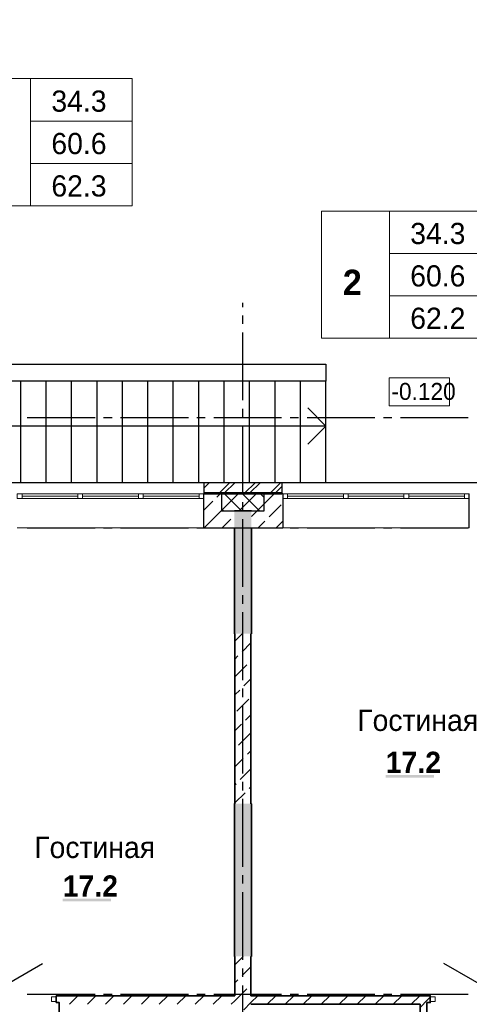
# Model space of a CAD drawing. Header units: millimetres. Extents: x 259029 to 2494469, y -731578 to -57567.
# Tile 227 of 253: x 504874 to 510176, y -604767 to -593156. Entities that reach past the tile are written whole.
import ezdxf
from ezdxf import colors
from ezdxf.entities.mleader import LeaderData, LeaderLine
from ezdxf.math import Vec2, Vec3

# ---------------------------------------------------------------- set-up
doc = ezdxf.new("R2010")
doc.units = ezdxf.units.MM
for name, color, linetype in [('PDF _Геометрия', 7, 'Continuous'), ('PDF _Сплошная заливка', 7, 'Continuous'), ('PDF _Текст', 7, 'Continuous')]:
    doc.layers.add(name, color=color, linetype=linetype)
for name, color, linetype, lineweight in [('Выноски', 20, 'Continuous', 20), ('РАЗРЕЗЫ', 10, 'Continuous', 60), ('Символы 0.20', 1, 'Continuous', 20)]:
    doc.layers.add(name, color=color, linetype=linetype, lineweight=lineweight)
doc.styles.add('PDF Century Gothic', font='GOTHIC.TTF')
doc.styles.add('PDF Century Gothic Bold', font='GOTHICB.TTF')
doc.styles.add('ГОСТ', font='GOST_Common.ttf')

# ---------------------------------------------------------------- blocks, each defined once
blk = doc.blocks.new('_None')
blk = doc.blocks.new('ааапп')
at = {"layer": 'Символы 0.20'}
ml = blk.add_multileader_mtext('Standard', dxfattribs=at)
ml.set_content('2(л.6)', color=256, style='ГОСТ')
ml.set_leader_properties(color=256, linetype='ByLayer', lineweight=-1)
ml.set_arrow_properties(name='NONE')
ml.build(insert=Vec2(0, 0))
ml.multileader.update_dxf_attribs({"text_left_attachment_type": 6, "text_right_attachment_type": 6, "dogleg_length": 0.25, "arrow_head_size": 200, "scale": 100})
ctx = ml.context
ctx.base_point, ctx.scale, ctx.char_height, ctx.arrow_head_size, ctx.landing_gap_size, ctx.plane_origin = Vec3(614087, -580264.1), 100, 250, 200, 25, Vec3(615301.2, -582398.5)
ctx.left_attachment, ctx.right_attachment = 6, 6
notes = []
notes.append((ctx, [(0, (1, 1, 0), (614062, -580264.1), (1, 0), 25, [(0, [(613990.2, -580943.4)], 0, [])])]))
ctx.mtext.insert, ctx.mtext.width, ctx.mtext.flow_direction = Vec3(614112, -579964.1), 792.21, 5
ml = blk.add_multileader_mtext('Standard', dxfattribs=at)
ml.set_content('4(л.6)', color=256, style='ГОСТ')
ml.set_leader_properties(color=256, linetype='ByLayer', lineweight=-1)
ml.set_arrow_properties(name='NONE')
ml.build(insert=Vec2(0, 0))
ml.multileader.update_dxf_attribs({"text_left_attachment_type": 6, "text_right_attachment_type": 6, "dogleg_length": 0.25, "arrow_head_size": 200, "scale": 100})
ctx = ml.context
ctx.base_point, ctx.scale, ctx.char_height, ctx.arrow_head_size, ctx.landing_gap_size, ctx.plane_origin = Vec3(611257.3, -581853.8), 100, 250, 200, 25, Vec3(612471.5, -584006.4)
ctx.left_attachment, ctx.right_attachment = 6, 6
notes.append((ctx, [(0, (1, 1, 0), (611232.3, -581853.8), (1, 0), 25, [(0, [(611050.1, -582506.1)], 0, [])])]))
ctx.mtext.insert, ctx.mtext.width, ctx.mtext.defined_height, ctx.mtext.flow_direction = Vec3(611282.3, -581553.8), 1018.139, 759.8, 5
ml = blk.add_multileader_mtext('Standard', dxfattribs=at)
ml.set_content('2(л.6)', color=256, style='ГОСТ')
ml.set_leader_properties(color=256, linetype='ByLayer', lineweight=-1)
ml.set_arrow_properties(name='NONE')
ml.build(insert=Vec2(0, 0))
ml.multileader.update_dxf_attribs({"text_left_attachment_type": 6, "text_right_attachment_type": 6, "dogleg_length": 0.25, "arrow_head_size": 200, "scale": 100})
ctx = ml.context
ctx.base_point, ctx.scale, ctx.char_height, ctx.arrow_head_size, ctx.landing_gap_size, ctx.plane_origin = Vec3(614087, -583505.6), 100, 250, 200, 25, Vec3(615301.2, -585640.1)
ctx.left_attachment, ctx.right_attachment = 6, 6
notes.append((ctx, [(0, (1, 1, 0), (614062, -583505.6), (1, 0), 25, [(0, [(613990.2, -584185)], 0, [])])]))
ctx.mtext.insert, ctx.mtext.width, ctx.mtext.flow_direction = Vec3(614112, -583205.6), 792.21, 5
ml = blk.add_multileader_mtext('Standard', dxfattribs=at)
ml.set_content('6(л.6)', color=256, style='ГОСТ')
ml.set_leader_properties(color=256, linetype='ByLayer', lineweight=-1)
ml.set_arrow_properties(name='NONE')
ml.build(insert=Vec2(0, 0))
ml.multileader.update_dxf_attribs({"text_left_attachment_type": 6, "text_right_attachment_type": 6, "dogleg_length": 0.25, "arrow_head_size": 200, "scale": 100})
ctx = ml.context
ctx.base_point, ctx.scale, ctx.char_height, ctx.arrow_head_size, ctx.landing_gap_size, ctx.plane_origin = Vec3(614153.7, -586766.3), 100, 250, 200, 25, Vec3(615367.8, -588900.8)
ctx.left_attachment, ctx.right_attachment = 6, 6
notes.append((ctx, [(0, (1, 1, 0), (614128.7, -586766.3), (1, 0), 25, [(0, [(614056.9, -587445.7)], 0, [])])]))
ctx.mtext.insert, ctx.mtext.width, ctx.mtext.flow_direction = Vec3(614178.7, -586466.3), 792.21, 5
for ctx, leaders in notes:
    for number, flags, end, landing, length, lines in leaders:
        leader = LeaderData()
        leader.index, (leader.has_last_leader_line, leader.has_dogleg_vector, leader.attachment_direction) = number, flags
        leader.last_leader_point, leader.dogleg_vector, leader.dogleg_length = Vec3(end), Vec3(landing), length
        for number, points, colour, breaks in lines:
            line = LeaderLine()
            line.index, line.vertices, line.color, line.breaks = number, Vec3.list(points), colors.encode_raw_color(colour), breaks
            leader.lines.append(line)
        ctx.leaders.append(leader)

msp = doc.modelspace()

# ---------------------------------------------------------------- linework, layer by layer
at = {"layer": 'PDF _Геометрия', "lineweight": 13}
for points in [[(505002.2, -593851.2), (504202.2, -593851.2), (504202.2, -595351.2), (505002.2, -595351.2)], [(505002.2, -593851.2), (506202.2, -593851.2), (506202.2, -594351.2), (505002.2, -594351.2)], [(505002.2, -594351.2), (506202.2, -594351.2), (506202.2, -594851.2), (505002.2, -594851.2)], [(505002.2, -594851.2), (506202.2, -594851.2), (506202.2, -595351.2), (505002.2, -595351.2)], [(509233.6, -595412.2), (508433.6, -595412.2), (508433.6, -596912.2), (509233.6, -596912.2)], [(509233.6, -595412.2), (510433.6, -595412.2), (510433.6, -595912.2), (509233.6, -595912.2)], [(509233.6, -595912.2), (510433.6, -595912.2), (510433.6, -596412.2), (509233.6, -596412.2)], [(509233.6, -596412.2), (510433.6, -596412.2), (510433.6, -596912.2), (509233.6, -596912.2)], [(504845.7, -598803.5), (504901.7, -598803.5), (504901.7, -598747.5), (504845.7, -598747.5)], [(505560.4, -598803.5), (505616.4, -598803.5), (505616.4, -598747.5), (505560.4, -598747.5)], [(506275.1, -598803.5), (506331.1, -598803.5), (506331.1, -598747.5), (506275.1, -598747.5)], [(507045.7, -598803.5), (506989.7, -598803.5), (506989.7, -598747.5), (507045.7, -598747.5)], [(507975.5, -598803.5), (508031.5, -598803.5), (508031.5, -598747.5), (507975.5, -598747.5)], [(508690.2, -598803.5), (508746.2, -598803.5), (508746.2, -598747.5), (508690.2, -598747.5)], [(509404.8, -598803.5), (509460.8, -598803.5), (509460.8, -598747.5), (509404.8, -598747.5)], [(510175.5, -598803.5), (510119.5, -598803.5), (510119.5, -598747.5), (510175.5, -598747.5)], [(505305.5, -604679.5), (505249.5, -604679.5), (505249.5, -604735.5), (505305.5, -604735.5)], [(509771.5, -604679.5), (509715.5, -604679.5), (509715.5, -604735.5), (509771.5, -604735.5)]]:
    msp.add_lwpolyline(points, close=True, dxfattribs=at)
at = {"layer": 'PDF _Геометрия', "lineweight": 25}
for points in [[(507505.7, -596544.4), (507505.7, -596494.5)], [(507505.7, -596744.4), (507505.7, -596644.4)], [(507505.7, -597644.4), (507505.7, -596844.4)], [(501325.7, -597217.5), (508485.7, -597217.5), (508485.7, -597417.5), (501325.7, -597417.5)], [(504885.7, -598617.5), (504885.7, -597417.5)], [(505185.7, -598617.5), (505185.7, -597417.5)], [(505485.7, -598617.5), (505485.7, -597417.5)], [(505785.7, -598617.5), (505785.7, -597417.5)], [(506085.7, -598617.5), (506085.7, -597417.5)], [(506385.7, -598617.5), (506385.7, -597417.5)], [(506685.7, -598617.5), (506685.7, -597417.5)], [(506985.7, -598617.5), (506985.7, -597417.5)], [(507285.7, -598617.5), (507285.7, -597417.5)], [(507585.7, -598617.5), (507585.7, -597417.5)], [(507885.7, -598617.5), (507885.7, -597417.5)], [(508185.7, -598617.5), (508185.7, -597417.5)], [(508485.7, -598617.5), (508485.7, -597417.5)], [(508270.9, -597732.7), (508485.7, -597947.5), (503385.7, -597947.5)], [(507505.7, -597844.4), (507505.7, -597744.4)], [(504962.7, -597847.5), (505762.7, -597847.5)], [(505862.7, -597847.5), (505962.7, -597847.5)], [(506062.7, -597847.5), (506862.7, -597847.5)], [(506962.7, -597847.5), (507062.7, -597847.5)], [(507162.7, -597847.5), (507962.7, -597847.5)], [(508062.7, -597847.5), (508162.7, -597847.5)], [(508262.7, -597847.5), (509062.7, -597847.5)], [(509162.7, -597847.5), (509262.7, -597847.5)], [(509362.7, -597847.5), (510162.7, -597847.5)], [(507505.7, -598744.4), (507505.7, -597944.4)], [(508485.7, -597947.5), (508270.9, -598162.3)], [(513685.7, -598617.5), (501325.7, -598617.5)], [(507045.7, -598621.3), (507049.6, -598617.5)], [(507045.7, -598681.3), (507109.5, -598617.5)], [(507045.7, -598617.5), (507045.7, -598747.5)], [(507229.5, -598737.5), (507349.6, -598617.5)], [(507289.6, -598737.5), (507409.6, -598617.5)], [(507529.5, -598737.5), (507649.5, -598617.5)], [(507589.5, -598737.5), (507709.6, -598617.5)], [(507829.6, -598737.5), (507949.5, -598617.5)], [(507889.6, -598737.5), (507965.7, -598661.3)], [(507965.7, -598617.5), (507965.7, -598747.5)], [(507965.7, -598737.5), (507045.7, -598737.5)], [(507045.7, -598747.5), (507965.7, -598747.5)], [(507505.7, -598944.4), (507505.7, -598844.4)], [(507505.7, -599844.4), (507505.7, -599044.4)], [(504962.7, -599147.5), (505762.7, -599147.5)], [(505862.7, -599147.5), (505962.7, -599147.5)], [(506062.7, -599147.5), (506862.7, -599147.5)], [(506962.7, -599147.5), (507062.7, -599147.5)], [(507162.7, -599147.5), (507962.7, -599147.5)], [(508062.7, -599147.5), (508162.7, -599147.5)], [(508262.7, -599147.5), (509062.7, -599147.5)], [(509162.7, -599147.5), (509262.7, -599147.5)], [(509362.7, -599147.5), (510162.7, -599147.5)], [(507505.7, -600044.4), (507505.7, -599944.4)], [(507505.7, -600944.4), (507505.7, -600144.4)], [(507505.7, -601144.4), (507505.7, -601044.4)], [(507505.7, -602044.4), (507505.7, -601244.4)], [(507505.7, -602244.4), (507505.7, -602144.4)], [(507505.7, -603144.4), (507505.7, -602344.4)], [(507505.7, -603344.4), (507505.7, -603244.4)], [(507505.7, -604244.4), (507505.7, -603444.4)], [(504461.5, -604679.5), (505144, -604285.5)], [(507505.7, -604444.4), (507505.7, -604344.4)], [(510559.5, -604679.5), (509877.1, -604285.5)], [(507505.7, -605344.4), (507505.7, -604544.4)], [(504962.7, -604647.5), (505762.7, -604647.5)], [(505862.7, -604647.5), (505962.7, -604647.5)], [(506062.7, -604647.5), (506862.7, -604647.5)], [(506962.7, -604647.5), (507062.7, -604647.5)], [(507162.7, -604647.5), (507962.7, -604647.5)], [(508062.7, -604647.5), (508162.7, -604647.5)], [(508262.7, -604647.5), (509062.7, -604647.5)], [(509162.7, -604647.5), (509262.7, -604647.5)], [(509362.7, -604647.5), (510162.7, -604647.5)]]:
    msp.add_lwpolyline(points, dxfattribs=at)
at = {"layer": 'PDF _Геометрия', "lineweight": 18}
msp.add_lwpolyline([(509229, -597710.8), (509940.2, -597710.8), (509940.2, -597377.5), (509229, -597377.5)], close=True, dxfattribs=at)
at = {"layer": 'PDF _Геометрия', "lineweight": 13}
for points in [[(504901.7, -598747.5), (506989.7, -598747.5)], [(504901.7, -598775.5), (505560.4, -598775.5)], [(504901.7, -598803.5), (506989.7, -598803.5)], [(505616.4, -598775.5), (506275.1, -598775.5)], [(506331.1, -598775.5), (506989.7, -598775.5)], [(507255.7, -598941.2), (507449.5, -598747.5)], [(507488.4, -598947.5), (507288.4, -598747.5)], [(507461.6, -598947.5), (507661.6, -598747.5)], [(507700.5, -598947.5), (507500.5, -598747.5)], [(507755.7, -598790.6), (507712.7, -598747.5)], [(508031.5, -598747.5), (510119.5, -598747.5)], [(508031.5, -598775.5), (508690.2, -598775.5)], [(508031.5, -598803.5), (510119.5, -598803.5)], [(508746.2, -598775.5), (509404.8, -598775.5)], [(509460.8, -598775.5), (510119.5, -598775.5)], [(507276.3, -598947.5), (507255.7, -598927)], [(507673.7, -598947.5), (507755.7, -598865.5)], [(504845.5, -599147.5), (507045.5, -599147.5)], [(507975.3, -599147.5), (510175.3, -599147.5)]]:
    msp.add_lwpolyline(points, dxfattribs=at)
at = {"layer": 'PDF _Геометрия', "color": 9, "lineweight": 25, "true_color": 0xc8c8a0}
for points in [[(507045.5, -599147.5), (507045.5, -598803.5), (507045.5, -598747.5)], [(507255.5, -598747.5), (507045.5, -598747.5)], [(507199.2, -598785.6), (507237.3, -598747.5)], [(507255.5, -598747.5), (507255.5, -598947.5), (507405.5, -598947.5)], [(507605.5, -598947.5), (507755.5, -598947.5), (507755.5, -598747.5)], [(507975.3, -598747.5), (507755.5, -598747.5)], [(507755.7, -598865.5), (507873.7, -598747.5)], [(507975.3, -598747.5), (507975.3, -598803.5), (507975.3, -599147.5)], [(510175.3, -599147.5), (510175.3, -598803.5), (510175.3, -598747.5)], [(510175.5, -598947.5), (510175.5, -598747.5), (510175.3, -598747.5)], [(507045.7, -598939.1), (507149.7, -598835.1)], [(507814.4, -599018.9), (507955.8, -598877.5)], [(507049.5, -599147.5), (507255.7, -598941.2)], [(507605.7, -599015.5), (507673.7, -598947.5)], [(507045.5, -599147.5), (507405.5, -599147.5)], [(507261.6, -599147.5), (507361.9, -599047.2)], [(507605.5, -599147.5), (507975.3, -599147.5)], [(507685.9, -599147.5), (507700.6, -599132.7), (507764.9, -599068.4)], [(507898, -599147.5), (507951.9, -599093.6), (507975.5, -599070)], [(510175.3, -599147.5), (510175.5, -599147.5)]]:
    msp.add_lwpolyline(points, dxfattribs=at)
at = {"layer": 'PDF _Геометрия', "lineweight": 35}
for points in [[(507605.5, -598947.5), (507405.5, -598947.5)], [(507405.5, -599147.5), (507405.5, -600397.5), (507410.5, -600397.5)], [(507600.5, -600397.5), (507605.5, -600397.5), (507605.5, -599147.5)], [(507410.5, -602402.5), (507405.5, -602402.5), (507405.5, -604202.5), (507410.5, -604202.5)], [(507600.5, -604202.5), (507605.5, -604202.5), (507605.5, -602402.5), (507600.5, -602402.5)], [(505305.5, -604747.5), (505305.5, -604667.5)], [(507410.5, -604667.5), (505420.5, -604667.5), (505340.5, -604667.5), (505305.5, -604667.5)], [(505460, -604767.5), (505560, -604667.5)], [(505672.1, -604767.5), (505772.1, -604667.5)], [(505884.2, -604767.5), (505984.2, -604667.5)], [(506096.4, -604767.5), (506196.4, -604667.5)], [(506308.5, -604767.5), (506408.5, -604667.5)], [(506520.6, -604767.5), (506620.6, -604667.5)], [(506732.8, -604767.5), (506832.8, -604667.5)], [(506944.9, -604767.5), (507044.9, -604667.5)], [(507157, -604767.5), (507257, -604667.5)], [(507369.2, -604767.5), (507410.7, -604725.9)], [(507600.5, -604767.5), (509595.7, -604767.5), (509595.7, -605412.2), (509675.7, -605412.2), (509675.7, -604747.5), (509715.5, -604747.5), (509715.5, -604667.5), (509675.7, -604667.5), (509595.7, -604667.5), (507600.5, -604667.5)], [(507600.7, -604748), (507681.3, -604667.5)], [(507793.4, -604767.5), (507893.4, -604667.5)], [(508005.6, -604767.5), (508105.6, -604667.5)], [(508217.7, -604767.5), (508317.7, -604667.5)], [(508429.8, -604767.5), (508529.8, -604667.5)], [(508642, -604767.5), (508742, -604667.5)], [(508854.1, -604767.5), (508954.1, -604667.5)], [(509066.2, -604767.5), (509166.2, -604667.5)], [(509278.3, -604767.5), (509378.4, -604667.5)], [(509490.5, -604767.5), (509590.5, -604667.5)], [(509596, -604803.4), (509602.2, -604797.2), (509676, -604723.4), (509715.7, -604683.7)], [(505305.5, -604747.5), (505340.5, -604747.5), (505340.5, -605427.6)]]:
    msp.add_lwpolyline(points, dxfattribs=at)
at = {"layer": 'PDF _Геометрия', "color": 191, "lineweight": 35, "true_color": 0xc8aaf2}
for points in [[(507410.5, -600397.5), (507410.5, -602402.5)], [(507410.7, -600483.3), (507496.5, -600397.5)], [(507600.5, -602402.5), (507600.5, -600397.5)], [(507496.2, -600609.9), (507600.7, -600505.4)], [(507410.7, -600695.4), (507446.7, -600659.4)], [(507411.4, -600906.9), (507552.8, -600765.5)], [(507517.4, -601013), (507600.7, -600929.7)], [(507410.7, -601119.7), (507467.9, -601062.5)], [(507432.6, -601310), (507574, -601168.6)], [(507538.6, -601416), (507600.7, -601353.9)], [(507410.7, -601543.9), (507489.1, -601465.5)], [(507453.8, -601713), (507595.2, -601571.6)], [(507559.8, -601819.1), (507600.7, -601778.2)], [(507410.7, -601968.2), (507510.3, -601868.6)], [(507475, -602116.1), (507600.7, -601990.3)], [(507410.7, -602180.3), (507425.5, -602165.6)], [(507410.7, -602392.5), (507531.6, -602271.6)], [(507581.1, -602222.1), (507600.7, -602202.5)], [(507410.5, -604202.5), (507410.5, -604667.5)], [(507410.7, -604301.6), (507509.9, -604202.5)], [(507600.5, -604667.5), (507600.5, -604202.5)], [(507496.2, -604428.3), (507600.7, -604323.8)], [(507410.7, -604513.8), (507446.7, -604477.8)], [(507411.4, -604725.3), (507552.8, -604583.9)], [(507517.4, -604831.4), (507600.7, -604748)]]:
    msp.add_lwpolyline(points, dxfattribs=at)
at = {"layer": 'PDF _Сплошная заливка', "color": 7, "lineweight": 35, "true_color": 0xf1f1f1, "transparency": 33554559}
for points in [[(507605.7, -600397.5), (507605.7, -598947.5), (507405.7, -600397.5), (507405.7, -598947.5)], [(507605.7, -604202.5), (507605.7, -602402.5), (507405.7, -604202.5), (507405.7, -602402.5)]]:
    msp.add_solid(points, dxfattribs=at)
at = {"layer": 'PDF _Сплошная заливка', "lineweight": 25, "transparency": 33554559}
for points in [[(509191, -602096.1), (509759.5, -602096.1), (509191, -602064.8), (509759.5, -602064.8)], [(505382.1, -603554.6), (505950.6, -603554.6), (505382.1, -603523.3), (505950.6, -603523.3)]]:
    msp.add_solid(points, dxfattribs=at)

# ---------------------------------------------------------------- texts
at = {"layer": 'PDF _Текст', "attachment_point": 7}
for s, insert, char_height, style in [('34.3', (505247.6, -594244.7), 250, 'PDF Century Gothic'), ('60.6', (505247.7, -594744.7), 250, 'PDF Century Gothic'), ('62.3', (505247.7, -595244.7), 250, 'PDF Century Gothic'), ('34.3', (509479, -595805.7), 250, 'PDF Century Gothic'), ('2', (508684.6, -596404.4), 300, 'PDF Century Gothic Bold'), ('60.6', (509479, -596305.7), 250, 'PDF Century Gothic'), ('62.2', (509479, -596805.6), 250, 'PDF Century Gothic'), ('-0.120', (509256.8, -597642.5), 200, 'PDF Century Gothic'), ('Гостиная', (508854.2, -601547.3), 250, 'PDF Century Gothic'), ('17.2', (509191, -602038.8), 250, 'PDF Century Gothic Bold'), ('Гостиная', (505045.3, -603045.8), 250, 'PDF Century Gothic'), ('17.2', (505382.1, -603497.3), 250, 'PDF Century Gothic Bold')]:
    msp.add_mtext(s, dxfattribs=dict(at, insert=insert, char_height=char_height, style=style))

# ---------------------------------------------------------------- next in the draw order: block references
at = {"layer": 'РАЗРЕЗЫ', "color": 2, "lineweight": -2, "rotation": 45.00000000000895}
msp.add_blockref('ааапп', (-370061.8, -617495.3), dxfattribs=at)

# ---------------------------------------------------------------- next in the draw order: texts
at = {"layer": 'Выноски'}
note = msp.add_mtext_static_columns([''] * 2, width=19641.405, gutter_width=8167.2, height=0, dxfattribs=dict(at, insert=(385740.7, -548768.3), char_height=250, attachment_point=1, style='ГОСТ'))
for column, words in zip([note] + note.columns.linked_columns, ['\\pi10527.89954; \\P\\pi570.45,l346.2,t2000;1.^IОбщие указания см. лист 1. {\\H1.46663x; }\\P2.^IМонтажные узлы 1;2;3;4;6;7;8 см. лист{\\C0; 7.\\H1.45562x; \\H0.68699x;\\P}3.^IСварку производить согласно СП70.1330.2011 электродами Э42 ГОСТ 9467-75*.{\\H1.45929x; }\\P4.^IВсе металлические конструкции окрасить эмалью ПФ-1189 по ГОСТ 6465-79 в два слоя. Эмаль наносить на {\\H1.45807x; }\\P\\pi0,t346.2;грунтовку ГФ-021 по ГОСТ 25129-82 (первый слой - на заводе-изготовителе, второй слой - на монтаже).{\\H1.65848x; }\\P\\pi570.45,t2000;5.^IОгнезащиту металлических косоуров см.л. 9.{\\H1.19167x; }\\P6.^IДлину швов принимать по длине сопряжения свариваемых элементов. все катеты сварных швов принимать {\\H1.54728x; }\\P\\pi0,t346.2;высотой 6 мм, кроме оговоренных.{\\H1.42874x; }\\P\\pi570.45,t2000;7.^IМонтаж стальных конструкций производить в соответствии с указаниями СП 70.1333.0.2012"Несущие и {\\H1.46825x; }\\P\\pi0,t346.2;ограждающие конструкции".{\\H1.45508x; }\\P\\pi570.45,t2000;8.^IЖелезобетонные изделия монтировать на цем-песчаном растворе М100 толщ. 10мм.{\\H1.46099x; }\\P{\\C0;9.^IНа разрезах 1-1;2-2 отметки чистого пола.\\H1.45599x; \\H0.68682x;\\P\\pi10570.70257,l0,tz;\\H1.82587x; \\H0.54768x;\\P\\H1.55804x; \\H0.64183x;\\P\\H1.64732x; \\H0.60705x;\\P\\pi812.5,l41.6675;\\H1.23836x; \\H0.80752x;\\P}', '']):
    column.text = words
note = msp.add_mtext_static_columns([''] * 2, width=19641.405, gutter_width=8167.2, height=0, dxfattribs=dict(at, insert=(385740.7, -593573.6), char_height=250, attachment_point=1, style='ГОСТ'))
for column, words in zip([note] + note.columns.linked_columns, ['\\pi10527.89954; \\P\\pi570.45,l346.2,t2000;1.^IОбщие указания см. лист 1. {\\H1.46663x; }\\P2.^IМонтажные узлы 1;2;3;4;6;7;8 см. лист{\\C0; 7.\\H1.45562x; \\H0.68699x;\\P}3.^IСварку производить согласно СП70.1330.2011 электродами Э42 ГОСТ 9467-75*.{\\H1.45929x; }\\P4.^IВсе металлические конструкции окрасить эмалью ПФ-1189 по ГОСТ 6465-79 в два слоя. Эмаль наносить на {\\H1.45807x; }\\P\\pi0,t346.2;грунтовку ГФ-021 по ГОСТ 25129-82 (первый слой - на заводе-изготовителе, второй слой - на монтаже).{\\H1.65848x; }\\P\\pi570.45,t2000;5.^IОгнезащиту металлических косоуров см.л. 9.{\\H1.19167x; }\\P6.^IДлину швов принимать по длине сопряжения свариваемых элементов. все катеты сварных швов принимать {\\H1.54728x; }\\P\\pi0,t346.2;высотой 6 мм, кроме оговоренных.{\\H1.42874x; }\\P\\pi570.45,t2000;7.^IМонтаж стальных конструкций производить в соответствии с указаниями СП 70.1333.0.2012"Несущие и {\\H1.46825x; }\\P\\pi0,t346.2;ограждающие конструкции".{\\H1.45508x; }\\P\\pi570.45,t2000;8.^IЖелезобетонные изделия монтировать на цем-песчаном растворе М100 толщ. 10мм.{\\H1.46099x; }\\P{\\C0;9.^IНа разрезах 1-1;2-2 отметки чистого пола.\\H1.45599x; \\H0.68682x;\\P\\pi10570.70257,l0,tz;\\H1.82587x; \\H0.54768x;\\P\\H1.55804x; \\H0.64183x;\\P\\H1.64732x; \\H0.60705x;\\P\\pi812.5,l41.6675;\\H1.23836x; \\H0.80752x;\\P}', '']):
    column.text = words

doc.saveas('drawing.dxf')
